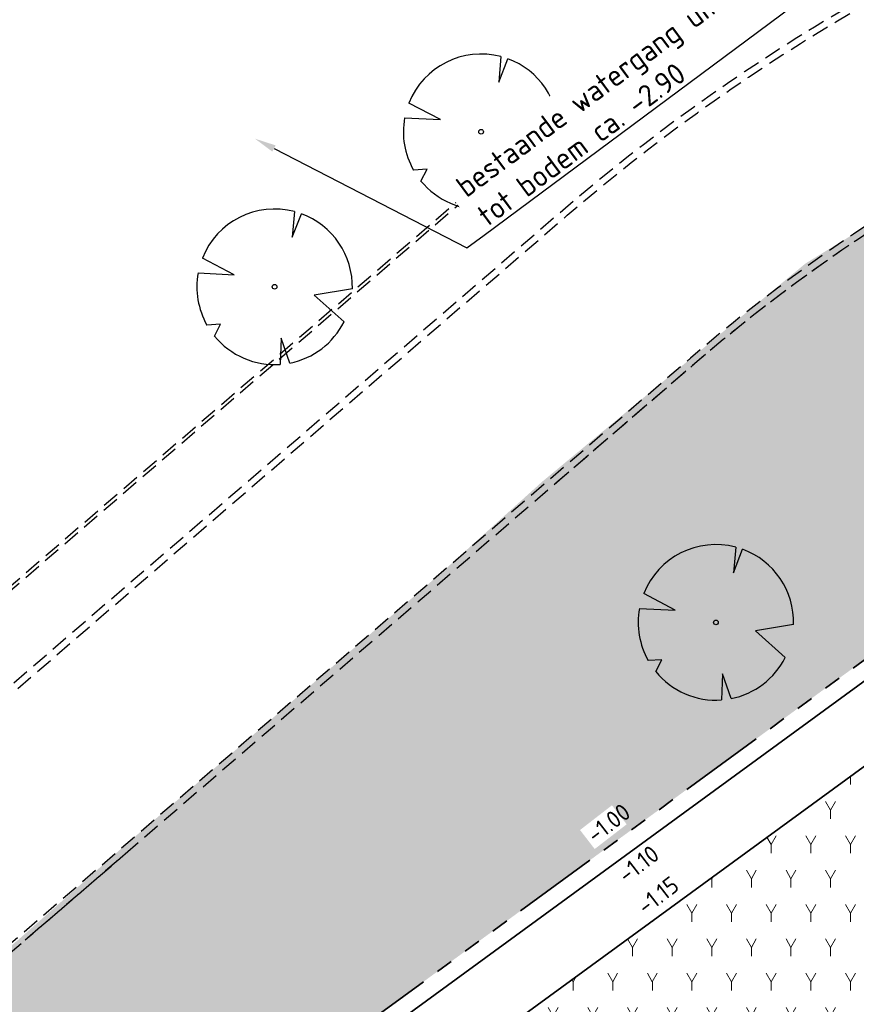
# Model space of a CAD drawing. Header units: metres. Extents: x 103263 to 106611, y 426963 to 428812.
# Tile 42 of 74: x 104422 to 104447, y 427801 to 427830. Entities that reach past the tile are written whole.
import ezdxf
from ezdxf import colors
from ezdxf.entities.mleader import LeaderData, LeaderLine
from ezdxf.math import Vec2, Vec3

# ---------------------------------------------------------------- set-up
doc = ezdxf.new("R2010")
doc.units = ezdxf.units.M
doc.linetypes.add('DASHED', pattern=[0.75, 0.5, -0.25])
doc.linetypes.add('VH-RWSBAND_110X220', pattern=[24, 10, -2, 2, -2, 2, -2, 2, -2])
doc.layers.add('N-WE-GR-BEPLANTING-A-250', color=7, linetype='Continuous', lineweight=18, true_color=0x00a500)
doc.layers.add('N-WE-GR-GRAS-A-250', color=7, linetype='Continuous', lineweight=18, true_color=0x7ca500)
for name, color, linetype, lineweight in [('N-WE-GR-BOOM-S', 7, 'Continuous', 25), ('N-WE-GW-HOOGTE_AFWERKHOOGTE-T25', 7, 'Continuous', 25), ('N-WE-VH-KANTOPSLUITING_TROTTOIRBAND_RWS_110 220-G', 210, 'VH-RWSBAND_110X220', 35), ('N-WE-VH-KANTVERHARDING-G', 210, 'Continuous', 35), ('toekomstig', 254, 'DASHED', 25), ('X-XX-AL-REFERENTIE-T25', 7, 'Continuous', 25)]:
    doc.layers.add(name, color=color, linetype=linetype, lineweight=lineweight)
doc.layers.add('N-WE-VH-VERHARDING-AP_GROEN4', color=7, linetype='Continuous', true_color=0x004700)
doc.styles.add('NLCS-ISO-M200-T25', font='NLCS-ISO.ttf', dxfattribs={"height": 0.5})
doc.styles.add('NLCS-ISO-M250-T25', font='NLCS-ISO.ttf', dxfattribs={"height": 0.625})
pattern_1 = [(60.00000000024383, (104664.6892993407, 427702.1373207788), (-0.5773504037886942, 0.9999997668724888), [0.288676, -0.8660260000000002]), (120.0000000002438, (104664.6892993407, 427702.1373207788), (-1.154700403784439, -2.331299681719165e-07), [0.288676, -0.8660260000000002]), (270, (104664.6892993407, 427702.1373207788), (0.5773500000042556, -0.9999999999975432), [0.25, -1.75])]

# ---------------------------------------------------------------- blocks, each defined once
blk = doc.blocks.new('*U270')
at = {"ltscale": 20, "flags": 128}
for points in [[(0.5793388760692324, 2.190296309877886), (0.512674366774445, 1.442929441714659), (0.7783564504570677, 2.127719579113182)], [(-2.229457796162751, 0.4031898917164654), (-1.183538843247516, 0.3534729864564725), (-2.105046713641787, 0.837744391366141)], [(2.264866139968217, -0.05835501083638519), (1.153274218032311, -0.2475629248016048), (2.022349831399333, -1.021356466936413)], [(-1.754058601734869, -1.433978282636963), (-1.575691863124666, -1.088303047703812), (-1.973252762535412, -1.113243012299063)], [(0.446271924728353, -2.221250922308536), (0.1886407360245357, -1.498573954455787), (0.1622557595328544, -2.259803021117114)]]:
    blk.add_lwpolyline(points, dxfattribs=at)
blk.add_lwpolyline([(2.26486297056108, -0.05835493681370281, 0.3219436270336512), (0.7783549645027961, 2.127715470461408, 0.3219436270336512)], format="xyb", dxfattribs=at)
blk.add_circle((0, 0), 0.0675)
at = {"ltscale": 20}
for start, end in [(75.18440999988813, 158.298953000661), (169.7490490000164, 209.4302330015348), (281.3600670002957, 333.2046490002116), (219.2666920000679, 274.1068389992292)]:
    blk.add_arc((0, 0), 2.265614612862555, start, end, dxfattribs=at)
blk = doc.blocks.new('*U271')
at = {"ltscale": 20, "flags": 128}
for points in [[(0.5793388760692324, 2.190296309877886), (0.512674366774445, 1.442929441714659), (0.7783564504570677, 2.127719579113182)], [(-2.229457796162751, 0.4031898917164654), (-1.183538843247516, 0.3534729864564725), (-2.105046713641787, 0.837744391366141)], [(2.264866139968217, -0.05835501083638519), (1.153274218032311, -0.2475629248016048), (2.022349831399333, -1.021356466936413)], [(-1.754058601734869, -1.433978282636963), (-1.575691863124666, -1.088303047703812), (-1.973252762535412, -1.113243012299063)], [(0.446271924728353, -2.221250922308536), (0.1886407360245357, -1.498573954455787), (0.1622557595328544, -2.259803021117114)]]:
    blk.add_lwpolyline(points, dxfattribs=at)
blk.add_lwpolyline([(2.26486297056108, -0.05835493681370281, 0.3219436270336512), (0.7783549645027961, 2.127715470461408, 0.3219436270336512)], format="xyb", dxfattribs=at)
blk.add_circle((0, 0), 0.0675)
at = {"ltscale": 20}
for start, end in [(75.18440999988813, 158.298953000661), (169.7490490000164, 209.4302330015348), (281.3600670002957, 333.2046490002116), (219.2666920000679, 274.1068389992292)]:
    blk.add_arc((0, 0), 2.265614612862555, start, end, dxfattribs=at)
blk = doc.blocks.new('*U218')
at = {"ltscale": 20, "flags": 128}
for points in [[(0.5793388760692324, 2.190296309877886), (0.512674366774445, 1.442929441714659), (0.7783564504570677, 2.127719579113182)], [(-2.229457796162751, 0.4031898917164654), (-1.183538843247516, 0.3534729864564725), (-2.105046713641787, 0.837744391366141)], [(2.264866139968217, -0.05835501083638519), (1.153274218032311, -0.2475629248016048), (2.022349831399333, -1.021356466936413)], [(-1.754058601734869, -1.433978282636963), (-1.575691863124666, -1.088303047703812), (-1.973252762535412, -1.113243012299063)], [(0.446271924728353, -2.221250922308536), (0.1886407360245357, -1.498573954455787), (0.1622557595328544, -2.259803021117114)]]:
    blk.add_lwpolyline(points, dxfattribs=at)
blk.add_lwpolyline([(2.26486297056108, -0.05835493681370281, 0.3219436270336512), (0.7783549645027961, 2.127715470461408, 0.3219436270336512)], format="xyb", dxfattribs=at)
blk.add_circle((0, 0), 0.0675)
at = {"ltscale": 20}
for start, end in [(75.18440999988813, 158.298953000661), (169.7490490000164, 209.4302330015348), (281.3600670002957, 333.2046490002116), (219.2666920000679, 274.1068389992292)]:
    blk.add_arc((0, 0), 2.265614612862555, start, end, dxfattribs=at)

msp = doc.modelspace()

# ---------------------------------------------------------------- hatches: boundary and pattern name
at = {"layer": 'N-WE-GR-BEPLANTING-A-250'}
h = msp.add_hatch(dxfattribs=at)
h.set_pattern_fill('AGR-BEPLANTING_SOORT_01', color=256, scale=0.2, angle=2.438340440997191e-10, style=0, pattern_type=2)
h.set_pattern_definition([(60.00000000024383, (104639.955648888, 427910.1806441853), (-0.5773504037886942, 0.9999997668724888), [0.288676, -0.8660260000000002]), (120.0000000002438, (104639.955648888, 427910.1806441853), (-1.154700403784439, -2.331299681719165e-07), [0.288676, -0.8660260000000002]), (270, (104639.955648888, 427910.1806441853), (0.5773500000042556, -0.9999999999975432), [0.25, -1.75])])
edge = h.paths.add_edge_path()
edge.add_line((104659.3303647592, 427926.4612525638), (104651.7230013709, 427930.1607831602))
edge.add_line((104651.7230013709, 427930.1607831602), (104630.4938774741, 427940.376883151))
edge.add_line((104630.4938774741, 427940.376883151), (104615.8207720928, 427939.2164508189))
edge.add_line((104615.8207720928, 427939.2164508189), (104614.2376933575, 427936.9417769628))
edge.add_line((104614.2376933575, 427936.9417769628), (104618.9005509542, 427931.7673681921))
edge.add_line((104618.9005509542, 427931.7673681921), (104620.0012690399, 427927.1015558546))
edge.add_line((104620.0012690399, 427927.1015558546), (104630.0898014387, 427928.1712134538))
edge.add_line((104630.0898014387, 427928.1712134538), (104636.2878124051, 427922.2964945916))
edge.add_line((104636.2878124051, 427922.2964945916), (104635.6264533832, 427916.4450273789))
edge.add_line((104635.6264533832, 427916.4450273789), (104649.3272545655, 427918.542081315))
edge.add_line((104649.3272545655, 427918.542081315), (104660.6366545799, 427913.9924327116))
edge.add_line((104660.6366545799, 427913.9924327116), (104663.6131149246, 427914.9011601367))
edge.add_line((104663.6131149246, 427914.9011601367), (104665.8010621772, 427914.1757056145))
edge.add_line((104665.8010621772, 427914.1757056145), (104667.1001514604, 427911.8641044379))
edge.add_line((104667.1001514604, 427911.8641044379), (104668.6199794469, 427908.9346376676))
edge.add_line((104668.6199794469, 427908.9346376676), (104670.7094656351, 427905.0285698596))
edge.add_line((104670.7094656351, 427905.0285698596), (104666.1406019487, 427898.7868442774))
edge.add_line((104666.1406019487, 427898.7868442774), (104659.3938611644, 427895.167689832))
edge.add_line((104659.3938611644, 427895.167689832), (104659.8848710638, 427894.6055145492))
edge.add_arc((2471945.486461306, 2366238.399359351), 3059610.724035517, 219.310766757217, 219.311095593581)
edge.add_arc((104633.1765330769, 427844.6214640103), 52.49880512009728, 34.46647924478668, 43.892134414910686, ccw=False)
edge.add_arc((104561.2641716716, 427811.9097585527), 131.0209486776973, 20.525008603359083, 28.4523627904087, ccw=False)
edge.add_arc((104687.2521040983, 427859.0575428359), 3.499999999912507, 200.2204952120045, 290.1774694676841)
edge.add_arc((104734.3333150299, 427775.8055196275), 92.1906331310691, 116.25824959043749, 119.84127220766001, ccw=False)
edge.add_line((104693.54653613, 427858.4829137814), (104693.7189308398, 427859.7056682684))
edge.add_line((104693.7189308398, 427859.7056682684), (104675.3548332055, 427897.7132286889))
edge.add_line((104675.3548332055, 427897.7132286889), (104665.2685288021, 427916.3479826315))
edge.add_line((104665.2685288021, 427916.3479826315), (104661.1353112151, 427923.4013750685))
edge.add_line((104661.1353112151, 427923.4013750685), (104659.3303647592, 427926.4612525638))
edge = h.paths.add_edge_path()
edge.add_line((104670.1550383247, 427924.7248936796), (104658.9175619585, 427940.3055199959))
edge.add_line((104658.9175619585, 427940.3055199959), (104653.2284554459, 427936.5817013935))
edge.add_arc((104651.4900431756, 427939.1483963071), 3.100000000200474, 210.78231766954, 304.10962921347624, ccw=False)
edge.add_arc((104006.7206265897, 427555.0583306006), 747.4016849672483, 30.78231766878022, 33.22624458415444)
edge.add_line((104631.9321601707, 427964.5944303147), (104627.9856486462, 427961.7680270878))
edge.add_line((104627.9856486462, 427961.7680270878), (104626.3177951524, 427960.5509960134))
edge.add_line((104626.3177951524, 427960.5509960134), (104625.9700455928, 427960.9459651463))
edge.add_line((104625.9700455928, 427960.9459651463), (104624.1400822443, 427949.0979709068))
edge.add_line((104624.1400822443, 427949.0979709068), (104623.8429765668, 427947.1743769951))
edge.add_line((104623.8429765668, 427947.1743769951), (104618.5678430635, 427941.9415107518))
edge.add_line((104618.5678430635, 427941.9415107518), (104631.1659005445, 427942.9378365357))
edge.add_line((104631.1659005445, 427942.9378365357), (104634.7839139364, 427941.1783634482))
edge.add_line((104634.7839139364, 427941.1783634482), (104651.5656544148, 427933.0172491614))
edge.add_line((104651.5656544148, 427933.0172491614), (104660.8855343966, 427928.4849060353))
edge.add_line((104660.8855343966, 427928.4849060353), (104667.4835066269, 427917.5208487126))
edge.add_line((104667.4835066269, 427917.5208487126), (104673.5438381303, 427906.5821909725))
edge.add_line((104673.5438381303, 427906.5821909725), (104680.5943660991, 427892.6833740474))
edge.add_line((104680.5943660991, 427892.6833740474), (104687.9966658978, 427877.3128729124))
edge.add_line((104687.9966658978, 427877.3128729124), (104695.9848212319, 427860.7641181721))
edge.add_line((104695.9848212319, 427860.7641181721), (104701.3449330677, 427863.4087762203))
edge.add_line((104701.3449330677, 427863.4087762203), (104685.8327935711, 427895.5793691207))
edge.add_line((104685.8327935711, 427895.5793691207), (104682.0114505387, 427903.4467681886))
edge.add_line((104682.0114505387, 427903.4467681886), (104677.8967674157, 427911.1612343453))
edge.add_line((104677.8967674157, 427911.1612343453), (104670.1550383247, 427924.7248936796))
h = msp.add_hatch(dxfattribs=at)
h.set_pattern_fill('AGR-BEPLANTING_SOORT_01', color=256, scale=0.2, angle=2.438340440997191e-10, style=0, pattern_type=2)
h.set_pattern_definition(pattern_1)
edge = h.paths.add_edge_path()
edge.add_line((104373.4214523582, 427724.641900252), (104370.1315959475, 427721.7377179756))
edge.add_line((104370.1315959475, 427721.7377179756), (104368.6733947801, 427720.9360200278))
edge.add_line((104368.6733947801, 427720.9360200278), (104358.7825754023, 427715.5576468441))
edge.add_line((104358.7825754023, 427715.5576468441), (104347.4335548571, 427709.3775757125))
edge.add_line((104347.4335548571, 427709.3775757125), (104337.5297078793, 427717.0907311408))
edge.add_line((104337.5297078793, 427717.0907311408), (104320.6008711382, 427692.3200431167))
edge.add_line((104320.6008711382, 427692.3200431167), (104315.8437887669, 427682.1669650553))
edge.add_line((104315.8437887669, 427682.1669650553), (104328.5600753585, 427666.4730472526))
edge.add_line((104328.5600753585, 427666.4730472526), (104331.7239570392, 427666.4887077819))
edge.add_line((104331.7239570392, 427666.4887077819), (104334.6530528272, 427669.2108499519))
edge.add_line((104334.6530528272, 427669.2108499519), (104333.629, 427670.508))
edge.add_arc((104330.7716326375, 427672.9948927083), 3.788031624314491, 225.0632767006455, 318.9655124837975, ccw=False)
edge.add_line((104328.0960495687, 427670.3133933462), (104326.1496463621, 427672.3857678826))
edge.add_line((104326.1496463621, 427672.3857678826), (104325.8325698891, 427672.7830471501))
edge.add_line((104325.8325698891, 427672.7830471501), (104319.0915318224, 427681.2413483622))
edge.add_arc((104320.264565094, 427682.1762242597), 1.500000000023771, 129.5168054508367, 218.5539009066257, ccw=False)
edge.add_line((104319.3101083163, 427683.3333812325), (104319.4241163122, 427683.4274183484))
edge.add_arc((104320.3785730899, 427682.2702613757), 1.499999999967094, 39.51680545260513, 129.5168054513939, ccw=False)
edge.add_line((104321.5357300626, 427683.2247181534), (104327.0319221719, 427676.6561770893))
edge.add_line((104327.0319221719, 427676.6561770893), (104327.7275791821, 427677.2964134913))
edge.add_arc((104319.4444605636, 427686.8488553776), 12.6435438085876, 310.9292306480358, 339.4250229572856)
edge.add_arc((104360.2681902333, 427671.9290903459), 30.82178871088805, 145.2639484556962, 160.1290543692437, ccw=False)
edge.add_line((104334.939285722, 427689.4912444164), (104372.0041869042, 427717.0127787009))
edge.add_line((104372.0041869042, 427717.0127787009), (104372.004044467, 427717.0126729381))
edge.add_line((104372.004044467, 427717.0126729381), (104423.5693831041, 427755.301112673))
edge.add_line((104423.5693831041, 427755.301112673), (104429.9924448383, 427760.0703455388))
edge.add_line((104429.9924448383, 427760.0703455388), (104462.6006172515, 427787.3014668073))
edge.add_line((104462.6006172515, 427787.3014668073), (104473.4876649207, 427799.6420197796))
edge.add_line((104473.4876649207, 427799.6420197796), (104480.5317515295, 427807.0021468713))
edge.add_line((104480.5317515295, 427807.0021468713), (104480.2826617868, 427808.654699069))
edge.add_arc((104482.2908247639, 427798.327215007), 10.52091467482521, 99.68150220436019, 101.00376043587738, ccw=False)
edge.add_arc((104573.810061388, 427821.3433108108), 94.14165016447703, 186.3969905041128, 187.7192487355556, ccw=False)
edge.add_line((104480.2545585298, 427810.8543556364), (104466.6526312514, 427797.8444474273))
edge.add_line((104466.6526312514, 427797.8444474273), (104445.9434060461, 427785.0416692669))
edge.add_line((104445.9434060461, 427785.0416692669), (104422.6618632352, 427761.5135816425))
edge.add_line((104422.6618632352, 427761.5135816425), (104420.6989272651, 427759.5299633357))
edge.add_line((104420.6989272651, 427759.5299633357), (104391.0035135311, 427740.1627904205))
edge.add_line((104391.0035135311, 427740.1627904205), (104373.4214524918, 427724.6418998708))
h = msp.add_hatch(dxfattribs=at)
h.set_pattern_fill('AGR-BEPLANTING_SOORT_01', color=256, scale=0.2, angle=2.438340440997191e-10, style=0, pattern_type=2)
h.set_pattern_definition(pattern_1)
h.paths.add_polyline_path([(104415.6658021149, 427772.321164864), (104419.8310213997, 427774.4629417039), (104443.1170528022, 427797.0801742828), (104450.9021377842, 427800.021815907), (104450.6661459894, 427800.8565857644), (104451.2579687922, 427802.0516420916), (104448.478268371, 427804.5219154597), (104446.9350934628, 427808.4771516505), (104416.3918300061, 427786.1925090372), (104409.0841481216, 427779.4991475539)])
at = {"layer": 'N-WE-GR-GRAS-A-250'}
h = msp.add_hatch(dxfattribs=at)
h.set_pattern_fill('AGR-GRAS_01-SO', color=256, scale=0.05, angle=-43.67094639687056, pattern_type=2)
h.set_pattern_definition([(316.3290536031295, (0, 0), (1.76729138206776, 0.04100208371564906), [0.1499999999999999, -0.9999999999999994]), (1.329053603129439, (0.5342876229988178, -0.1644285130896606), (1.508993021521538, 1.785480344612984), [0.15, -1]), (346.3290536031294, (0.1759090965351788, 0.03944603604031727), (1.315684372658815, 0.9664236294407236), [0.15, -1]), (331.3290536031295, (0.7036363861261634, 0.1577841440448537), (0.9740066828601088, 0.3221971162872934), [0.15, -1]), (91.3290536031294, (1.870952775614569, 1.670190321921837), (-0.5870817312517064, -0.5637686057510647), [0.15, -1]), (106.3290536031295, (1.430233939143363, -0.6741148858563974), (-0.3111394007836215, -0.7163743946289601), [0.15, -1]), (121.3290536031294, (0.251521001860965, -0.1709888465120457), (-0.4753752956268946, -0.7576399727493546), [0.15, -1]), (41.32905360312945, (0.7069165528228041, 0.01640083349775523), (0.1086561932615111, 1.693574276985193), [0.1499999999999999, -0.9999999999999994]), (56.32905360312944, (0, 0), (-0.3333754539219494, 1.663989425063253), [0.1499999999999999, -0.9999999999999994])])
edge = h.paths.add_edge_path()
edge.add_line((104419.064513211, 427791.2372053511), (104418.8635039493, 427791.516360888))
edge.add_line((104418.8635039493, 427791.516360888), (104422.0884934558, 427793.8834319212))
edge.add_line((104422.0884934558, 427793.8834319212), (104422.2961537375, 427793.5950396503))
edge.add_line((104422.2961537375, 427793.5950396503), (104461.8314993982, 427822.4403871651))
edge.add_line((104461.8314993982, 427822.4403871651), (104478.8528189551, 427830.6496187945))
edge.add_arc((104677.9371792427, 427834.7998931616), 199.1276155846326, 179.1085739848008, 181.1942613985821, ccw=False)
edge.add_line((104478.8336637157, 427837.8978591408), (104478.6336879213, 427837.900970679))
edge.add_line((104478.6336879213, 427837.900970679), (104478.6693229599, 427839.6804450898))
edge.add_arc((104476.8698626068, 427839.7245182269), 1.800000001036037, 358.5969682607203, 480.755562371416)
edge.add_line((104475.9493848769, 427841.2713604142), (104465.9471072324, 427835.552487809))
edge.add_line((104465.9471072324, 427835.552487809), (104463.7069282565, 427834.2195264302))
edge.add_line((104463.7069282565, 427834.2195264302), (104456.0642728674, 427829.671959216))
edge.add_line((104456.0642728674, 427829.671959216), (104452.0547447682, 427827.2861917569))
edge.add_line((104452.0547447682, 427827.2861917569), (104445.1413092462, 427823.0609136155))
edge.add_line((104445.1413092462, 427823.0609136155), (104437.467556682, 427816.7051406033))
edge.add_line((104437.467556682, 427816.7051406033), (104434.4840667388, 427814.0124481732))
edge.add_line((104434.4840667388, 427814.0124481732), (104428.2251185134, 427808.6251055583))
edge.add_line((104428.2251185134, 427808.6251055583), (104425.339902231, 427806.1416773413))
edge.add_line((104425.339902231, 427806.1416773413), (104422.2036273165, 427803.3648622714))
edge.add_line((104422.2036273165, 427803.3648622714), (104418.5586389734, 427800.3047559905))
edge.add_line((104418.5586389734, 427800.3047559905), (104412.5979190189, 427795.1741111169))
edge.add_line((104412.5979190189, 427795.1741111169), (104410.1509845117, 427792.8040459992))
edge.add_line((104410.1509845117, 427792.8040459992), (104405.7313391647, 427788.9998695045))
edge.add_line((104405.7313391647, 427788.9998695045), (104402.4559373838, 427786.7163592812))
edge.add_line((104402.4559373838, 427786.7163592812), (104407.3909090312, 427781.3385690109))
edge.add_line((104407.3909090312, 427781.3385690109), (104414.783028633, 427788.1133952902))
edge.add_line((104414.783028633, 427788.1133952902), (104419.064513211, 427791.2372053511))
at = {"layer": 'N-WE-VH-VERHARDING-AP_GROEN4', "ltscale": 0.1}
h = msp.add_hatch(dxfattribs=at)
h.set_pattern_fill('CROSS', color=256, scale=0.05, style=0)
h.set_pattern_definition([(0, (0, 0), (0.3175, 0.3175), [0.15875, -0.4762500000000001]), (90, (0.07937500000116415, -0.07937499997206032), (-0.3175, 0.3175), [0.15875, -0.4762500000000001])])
edge = h.paths.add_edge_path()
edge.add_line((104616.3031511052, 427898.4111352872), (104514.5060934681, 427822.8232005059))
edge.add_line((104514.5060934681, 427822.8232005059), (104506.4772524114, 427816.8619599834))
edge.add_line((104506.4772524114, 427816.8619599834), (104495.4362540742, 427811.1353249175))
edge.add_line((104495.4362540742, 427811.1353249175), (104485.0081029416, 427807.8090618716))
edge.add_line((104485.0081029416, 427807.8090618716), (104485.4945375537, 427805.8626231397))
edge.add_line((104485.4945375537, 427805.8626231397), (104492.8930932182, 427807.0920026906))
edge.add_line((104492.8930932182, 427807.0920026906), (104495.3592784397, 427807.5017958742))
edge.add_line((104495.3592784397, 427807.5017958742), (104478.6672123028, 427790.8218198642))
edge.add_line((104478.6672123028, 427790.8218198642), (104467.4953556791, 427783.5212851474))
edge.add_line((104467.4953556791, 427783.5212851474), (104471.9838235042, 427792.5770671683))
edge.add_line((104471.9838235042, 427792.5770671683), (104477.2196777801, 427800.9421077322))
edge.add_line((104477.2196777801, 427800.9421077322), (104480.93507058, 427805.0412878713))
edge.add_line((104480.93507058, 427805.0412878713), (104485.1279156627, 427805.8017034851))
edge.add_line((104485.1279156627, 427805.8017034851), (104485.5138987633, 427804.8205834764))
edge.add_line((104485.5138987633, 427804.8205834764), (104484.4810009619, 427807.7138504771))
edge.add_line((104484.4810009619, 427807.7138504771), (104480.5797122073, 427807.0094648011))
edge.add_line((104480.5797122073, 427807.0094648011), (104473.4876649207, 427799.6420197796))
edge.add_line((104473.4876649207, 427799.6420197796), (104462.6006172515, 427787.3014668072))
edge.add_line((104462.6006172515, 427787.3014668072), (104429.9924314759, 427760.0703343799))
edge.add_line((104429.9924314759, 427760.0703343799), (104423.5693831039, 427755.3011126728))
edge.add_line((104423.5693831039, 427755.3011126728), (104334.939285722, 427689.4912444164))
edge.add_arc((104360.2681902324, 427671.9290903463), 30.82178870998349, 145.2639484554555, 160.1290543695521)
edge.add_arc((104319.4444605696, 427686.8488553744), 12.64354380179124, 311.59388644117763, 339.42502296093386, ccw=False)
edge.add_line((104327.8378318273, 427677.3931418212), (104328.4529372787, 427676.013364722))
edge.add_line((104328.4529372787, 427676.013364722), (104328.8965215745, 427675.01339636))
edge.add_arc((104319.4025852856, 427686.8721073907), 15.19091351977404, 308.6803289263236, 339.460188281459)
edge.add_arc((104360.268190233, 427671.929090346), 28.32178871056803, 146.0781939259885, 160.1580718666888, ccw=False)
edge.add_line((104336.7667712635, 427687.7343749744), (104371.487508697, 427713.5152696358))
edge.add_line((104371.487508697, 427713.5152696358), (104381.9308486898, 427721.2696756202))
edge.add_line((104381.9308486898, 427721.2696756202), (104433.4961692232, 427759.5579942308))
edge.add_line((104433.4961692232, 427759.5579942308), (104466.7479692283, 427784.2120266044))
edge.add_line((104466.7479692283, 427784.2120266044), (104467.4953556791, 427783.5212851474))
edge.add_line((104467.4953556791, 427783.5212851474), (104478.6672123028, 427790.8218198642))
edge.add_line((104478.6672123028, 427790.8218198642), (104495.3592784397, 427807.5017958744))
edge.add_line((104495.3592784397, 427807.5017958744), (104498.8457424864, 427808.0811234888))
edge.add_line((104498.8457424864, 427808.0811234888), (104506.8013188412, 427813.9882693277))
edge.add_line((104506.8013188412, 427813.9882693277), (104507.566691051, 427814.5565707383))
edge.add_line((104507.566691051, 427814.5565707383), (104508.0715676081, 427817.9764749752))
edge.add_line((104508.0715676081, 427817.9764749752), (104506.4772524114, 427816.8619599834))
edge.add_line((104506.4772524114, 427816.8619599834), (104514.5060934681, 427822.823200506))
edge.add_line((104514.5060934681, 427822.823200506), (104518.0098381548, 427822.3109084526))
edge.add_line((104518.0098381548, 427822.3109084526), (104547.6430790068, 427844.3154588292))
edge.add_line((104547.6430790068, 427844.3154588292), (104558.0864189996, 427852.0698648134))
edge.add_line((104558.0864189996, 427852.0698648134), (104615.7866238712, 427894.9137912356))
edge.add_line((104615.7866238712, 427894.9137912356), (104616.3031511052, 427898.4111352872))

# ---------------------------------------------------------------- linework, layer by layer
at = {"layer": 'N-WE-VH-KANTOPSLUITING_TROTTOIRBAND_RWS_110 220-G', "ltscale": 0.25, "flags": 128}
msp.add_lwpolyline([(104422.2961537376, 427793.5950396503), (104461.8314993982, 427822.4403871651), (104478.8528189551, 427830.6496187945)], dxfattribs=at)
at = {"layer": 'N-WE-VH-KANTVERHARDING-G'}
for points in [[(104407.7290125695, 427780.9701271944), (104415.100279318, 427787.725927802), (104462.089559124, 427822.009733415), (104478.8650265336, 427830.1003927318)], [(104409.0803320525, 427779.495699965), (104416.3692871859, 427786.1760615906), (104463.121798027, 427820.2871184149), (104478.928772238, 427827.910682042)]]:
    msp.add_lwpolyline(points, dxfattribs=at)
at = {"layer": 'toekomstig', "flags": 128}
for points in [[(104364.0349680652, 427767.1227353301), (104400.0276911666, 427792.2157641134, 0.02547398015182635), (104404.0345852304, 427795.3239982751), (104438.0695055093, 427824.6192999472, -0.04351359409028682), (104445.9240061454, 427830.2709905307), (104472.0758975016, 427845.8320066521), (104481.979265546, 427851.7415139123), (104484.0656507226, 427852.9829642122, 0.06410209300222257), (104494.0744890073, 427860.8278511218), (104518.0413298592, 427885.1526791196, -0.04234091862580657), (104525.1937380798, 427891.2777768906), (104574.7822705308, 427926.945798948, 0.04204782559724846), (104581.1361346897, 427932.3806073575), (104602.4843024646, 427953.9969889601, -0.04910650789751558), (104610.8777380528, 427960.9740190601), (104619.0730439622, 427966.5252297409, 0.2075125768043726), (104621.1647821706, 427969.8160423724)], [(104397.7355429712, 427793.1777209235), (104398.8266949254, 427793.9384387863, 0.02547398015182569), (104402.664623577, 427796.9156028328), (104436.6995438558, 427826.2109045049, -0.04351359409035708), (104444.8501746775, 427832.0756749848), (104471.8912990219, 427848.1658065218)], [(104397.7585902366, 427793.3156922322), (104398.7695046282, 427794.0204709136, 0.02547398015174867), (104402.5993873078, 427796.991393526), (104436.6343075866, 427826.2866951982, -0.04351359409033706), (104444.7990398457, 427832.1616123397), (104471.8415860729, 427848.2525899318)], [(104364.1493491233, 427766.9586713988), (104400.1420717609, 427792.0516998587, 0.02547398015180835), (104404.1650577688, 427795.1724168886), (104438.199978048, 427824.4677185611, -0.04351359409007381), (104446.0262758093, 427830.099115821), (104475.0216158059, 427847.3520535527)], [(104475.8471125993, 427841.4432335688), (104448.8386915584, 427825.3725612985, 0.0435135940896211), (104441.7879728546, 427820.2992304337), (104407.7530525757, 427791.0039287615, -0.02547398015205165), (104403.2875381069, 427787.5399328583), (104367.3483378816, 427762.4842185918)], [(104475.9493822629, 427841.2713588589), (104448.940961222, 427825.2006865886, 0.04351359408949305), (104441.918445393, 427820.1476490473), (104407.8835251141, 427790.8523473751, -0.02547398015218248), (104403.4019187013, 427787.3758686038), (104367.462718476, 427762.3201543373)], [(104452.1570144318, 427827.114317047), (104448.940961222, 427825.2006865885, 0.04351359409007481), (104441.9184453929, 427820.1476490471), (104437.7224598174, 427816.5359860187)]]:
    msp.add_lwpolyline(points, format="xyb", dxfattribs=at)
msp.add_lwpolyline([(104425.4703747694, 427805.9900959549), (104422.4030695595, 427803.3499360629)], dxfattribs=at)

# ---------------------------------------------------------------- block references
at = {"layer": 'N-WE-GR-BOOM-S'}
for name, p in [('*U271', (104435.6878311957, 427826.8980007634)), ('*U270', (104429.6699916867, 427822.3827780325)), ('*U218', (104442.5314026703, 427812.6076972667))]:
    msp.add_blockref(name, p, dxfattribs=at)

# ---------------------------------------------------------------- next in the draw order: texts
at = {"layer": 'N-WE-GW-HOOGTE_AFWERKHOOGTE-T25', "insert": (104440.1778814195, 427804.458174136), "char_height": 0.5, "width": 0.9778270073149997, "attachment_point": 1, "rotation": 37.69754864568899, "style": 'NLCS-ISO-M200-T25', "bg_fill": 3, "box_fill_scale": 1.2, "bg_fill_color": 256, "bg_fill_transparency": 0}
msp.add_mtext('-1.15', dxfattribs=at)

# ---------------------------------------------------------------- next in the draw order: leaders
at = {"layer": 'X-XX-AL-REFERENTIE-T25', "ltscale": 0.1}
ml = msp.add_multileader_mtext('Standard', dxfattribs=at)
ml.set_content('bestaande watergang uitdiepen\\Ptot bodem ca. -2.90 ', color=256, style='NLCS-ISO-M250-T25')
ml.set_leader_properties(color=256, linetype='ByLayer', lineweight=-1)
ml.build(insert=Vec2(0, 0))
ml.multileader.update_dxf_attribs({"text_left_attachment_type": 5, "text_right_attachment_type": 5, "dogleg_length": 0.625, "arrow_head_size": 0.625})
ctx = ml.context
ctx.base_point, ctx.char_height, ctx.arrow_head_size, ctx.landing_gap_size, ctx.plane_origin, ctx.plane_x_axis, ctx.plane_y_axis = Vec3(104435.7743924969, 427823.8881002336), 0.625, 0.625, 0.225, Vec3(104425.8394431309, 427831.165570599), Vec3(0.8029428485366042, 0.5960560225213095), Vec3(-0.5960560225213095, 0.8029428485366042)
ctx.left_attachment, ctx.right_attachment = 5, 5
notes = []
notes.append((ctx, [(1, (1, 1, 0), (104435.2725532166, 427823.5155652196), (0.8029428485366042, 0.5960560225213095), 0.625, [(0, [(104429.0961826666, 427826.6971261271)], 0, [])])]))
ctx.mtext.insert, ctx.mtext.text_direction, ctx.mtext.rotation, ctx.mtext.flow_direction = Vec3(104434.8871209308, 427825.4608187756), Vec3(0.8029428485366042, 0.5960560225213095), 0.6385801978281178, 5
ctx.mtext.has_bg_fill, ctx.mtext.bg_color, ctx.mtext.bg_scale_factor, ctx.mtext.bg_transparency, ctx.mtext.use_window_bg_color = 1, -1027028792, 1.5, 0, 1
for ctx, leaders in notes:
    for number, flags, end, landing, length, lines in leaders:
        leader = LeaderData()
        leader.index, (leader.has_last_leader_line, leader.has_dogleg_vector, leader.attachment_direction) = number, flags
        leader.last_leader_point, leader.dogleg_vector, leader.dogleg_length = Vec3(end), Vec3(landing), length
        for number, points, colour, breaks in lines:
            line = LeaderLine()
            line.index, line.vertices, line.color, line.breaks = number, Vec3.list(points), colors.encode_raw_color(colour), breaks
            leader.lines.append(line)
        ctx.leaders.append(leader)

# ---------------------------------------------------------------- next in the draw order: texts
at = {"layer": 'N-WE-GW-HOOGTE_AFWERKHOOGTE-T25', "insert": (104439.6176726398, 427805.3737080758), "char_height": 0.5, "width": 0.9778270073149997, "attachment_point": 1, "rotation": 37.69754864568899, "style": 'NLCS-ISO-M200-T25', "bg_fill": 3, "box_fill_scale": 1.2, "bg_fill_color": 256, "bg_fill_transparency": 0}
msp.add_mtext('-1.10', dxfattribs=at)

# ---------------------------------------------------------------- next in the draw order: texts
at = {"layer": 'N-WE-GW-HOOGTE_AFWERKHOOGTE-T25', "insert": (104438.7108918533, 427806.5411354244), "char_height": 0.5, "width": 0.9778270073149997, "attachment_point": 1, "rotation": 37.69754864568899, "style": 'NLCS-ISO-M200-T25', "bg_fill": 3, "box_fill_scale": 1.2, "bg_fill_color": 256, "bg_fill_transparency": 0}
msp.add_mtext('-1.00', dxfattribs=at)

doc.saveas('drawing.dxf')
